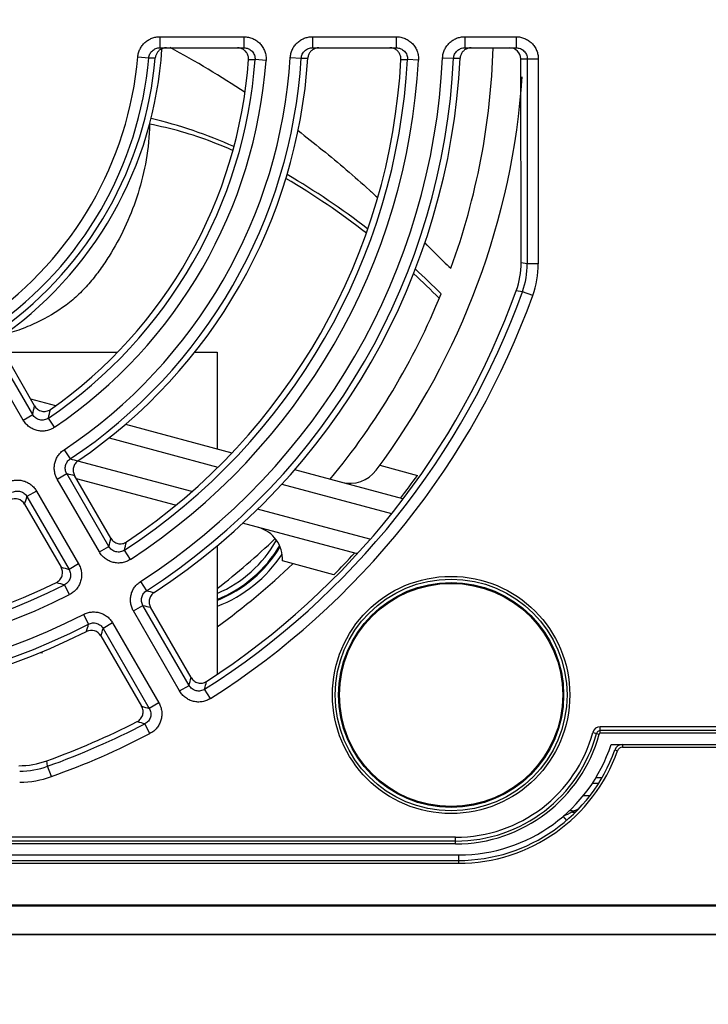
# Model space of a CAD drawing. Header units: inches. Extents: x 0 to 34, y 0 to 22.
# Tile 9 of 18: x 17.4 to 18.3, y 9.5 to 10.9. Entities that reach past the tile are written whole.
import ezdxf

# ---------------------------------------------------------------- set-up
doc = ezdxf.new("R2010")
doc.units = ezdxf.units.IN
doc.header["$LTSCALE"] = 1.87
doc.header["$MEASUREMENT"] = 0
doc.layers.get('0').update_dxf_attribs({"linetype": 'CONTINUOUS'})
doc.layers.add('DIMENSIONS', color=7, linetype='CONTINUOUS')
doc.styles.get("Standard").update_dxf_attribs({"font": 'txt', "width": 0.8})
doc.dimstyles.new('DIMSTYLE_2', dxfattribs={"dimtxt": 0.125, "dimasz": 0.18, "dimexe": 0.125, "dimexo": 0.0625, "dimgap": 0.03125, "dimtad": 0, "dimtih": 1, "dimtoh": 1, "dimdec": 3, "dimlfac": 1.333333, "dimzin": 4, "dimdsep": 46, "dimtxsty": 'STANDARD', "dimblk": '_FILLED', "dimblk1": '_FILLED', "dimblk2": '_FILLED', "dimcen": 0.09, "dimadec": 0, "dimazin": 0, "dimtp": 0.001, "dimtm": 0.001, "dimtfac": 1, "dimtdec": 3, "dimtofl": 0, "dimtmove": 0, "dimatfit": 3, "dimldrblk": '_FILLED', "dimfxl": 1, "dimtolj": 1, "dimtzin": 4, "dimarcsym": 0})

# ---------------------------------------------------------------- blocks, each defined once
blk = doc.blocks.new('*D10')
at = {"layer": 'DIMENSIONS', "color": 2, "linetype": 'CONTINUOUS'}
blk.add_line((14.6508, 10.9871), (14.6508, 8.6504), dxfattribs=at)
at = {"layer": 'DIMENSIONS', "color": 2, "linetype": 'CONTINUOUS', "insert": (14.5883, 8.5879), "char_height": 0.125, "width": 1.425, "attachment_point": 3, "rotation": 90, "line_spacing_factor": 0.9}
blk.add_mtext('9.236{\\Ftxt.shx;\\W1.000000;\\H0.125000; }[234.59]', dxfattribs=at)
blk = doc.blocks.new('_FILLED')
at = {"color": 0, "linetype": 'BYBLOCK'}
blk.add_solid([(0, 0), (-1, 0.1736), (-1, -0.1736)], dxfattribs=at)
blk = doc.blocks.new('*D11')
at = {"layer": 'DIMENSIONS', "color": 2, "linetype": 'CONTINUOUS'}
blk.add_line((13.9503, 11.151), (13.9503, 8.6504), dxfattribs=at)
at = {"layer": 'DIMENSIONS', "color": 2, "linetype": 'CONTINUOUS', "insert": (13.8878, 8.5879), "char_height": 0.125, "width": 1.525, "attachment_point": 3, "rotation": 90, "line_spacing_factor": 0.9}
blk.add_mtext('10.170{\\Ftxt.shx;\\W1.000000;\\H0.125000; }[258.32]', dxfattribs=at)
blk = doc.blocks.new('*D12')
at = {"layer": 'DIMENSIONS', "color": 2, "linetype": 'CONTINUOUS'}
blk.add_line((13.2528, 11.3933), (13.2528, 8.6504), dxfattribs=at)
at = {"layer": 'DIMENSIONS', "color": 2, "linetype": 'CONTINUOUS', "insert": (13.1903, 8.5879), "char_height": 0.125, "width": 1.525, "attachment_point": 3, "rotation": 90, "line_spacing_factor": 0.9}
blk.add_mtext('11.100{\\Ftxt.shx;\\W1.000000;\\H0.125000; }[281.94]', dxfattribs=at)

msp = doc.modelspace()

# ---------------------------------------------------------------- linework, layer by layer
at = {"color": 7, "linetype": 'CONTINUOUS'}
for p, q in [((17.59098, 10.84201), (17.70485, 10.84201)), ((17.59098, 10.84201), (17.59098, 10.82701)), ((17.70485, 10.84201), (17.70485, 10.82701)), ((17.79779, 10.84201), (17.9115, 10.84201)), ((17.79779, 10.84201), (17.79779, 10.82701)), ((17.9115, 10.84201), (17.9115, 10.82701)), ((18.00436, 10.84201), (18.07396, 10.84201)), ((18.00436, 10.84201), (18.00436, 10.82701)), ((18.07396, 10.84201), (18.07396, 10.82701)), ((17.59098, 10.82701), (17.70485, 10.82701)), ((17.79779, 10.82701), (17.9115, 10.82701)), ((18.00436, 10.82701), (18.07396, 10.82701)), ((17.56098, 10.81462), (17.57586, 10.81331)), ((17.57586, 10.81331), (17.58473, 10.81329)), ((17.71113, 10.81092), (17.71998, 10.81094)), ((17.73489, 10.80987), (17.71998, 10.81094)), ((17.76774, 10.81387), (17.78265, 10.81294)), ((17.78265, 10.81294), (17.7915, 10.81293)), ((17.9178, 10.81119), (17.92665, 10.8112)), ((17.94157, 10.81039), (17.92665, 10.8112)), ((17.97428, 10.81346), (17.9892, 10.81273)), ((17.9892, 10.81273), (17.99805, 10.81272)), ((18.0803, 10.81201), (18.10407, 10.81201)), ((18.08072, 10.53548), (18.0803, 10.81201)), ((18.08913, 10.81201), (18.08913, 10.53401)), ((18.10407, 10.81201), (18.10407, 10.53401)), ((18.08913, 10.53401), (18.08072, 10.53548)), ((18.10407, 10.53401), (18.08913, 10.53401)), ((18.08253, 10.49612), (18.07412, 10.49742)), ((18.0966, 10.49107), (18.08253, 10.49612)), ((17.40549, 10.32199), (17.34832, 10.42102)), ((17.41843, 10.32946), (17.36126, 10.42849)), ((17.42106, 10.34114), (17.37214, 10.42613)), ((17.37907, 10.41409), (17.53329, 10.41409)), ((17.63796, 10.41409), (17.66838, 10.41409)), ((17.66838, 10.41409), (17.66838, 10.28303)), ((17.41551, 10.35078), (17.44959, 10.34165)), ((17.40549, 10.32199), (17.41843, 10.32946)), ((17.44817, 10.31222), (17.43977, 10.32458)), ((17.54413, 10.31632), (17.68836, 10.27767)), ((17.52192, 10.29782), (17.6697, 10.25822)), ((17.46105, 10.2817), (17.46934, 10.26927)), ((17.63403, 10.22498), (17.47976, 10.26631)), ((17.88906, 10.26058), (17.94007, 10.24691)), ((17.45174, 10.24189), (17.46468, 10.24936)), ((17.52176, 10.15048), (17.46468, 10.24936)), ((17.52439, 10.16161), (17.4753, 10.2469)), ((17.77342, 10.25488), (17.91989, 10.21563)), ((17.50882, 10.14301), (17.45174, 10.24189)), ((17.61197, 10.20643), (17.47792, 10.24235)), ((17.75616, 10.23505), (17.90484, 10.19521)), ((17.42358, 10.22563), (17.41064, 10.21816)), ((17.42358, 10.22563), (17.48067, 10.12676)), ((17.40748, 10.20781), (17.45686, 10.12255)), ((17.41064, 10.21816), (17.46773, 10.11929)), ((17.87574, 10.16021), (17.72317, 10.20109)), ((17.85718, 10.14073), (17.70288, 10.18208)), ((17.50882, 10.14301), (17.52176, 10.15048)), ((17.55106, 10.13294), (17.54288, 10.14545)), ((17.66838, 10.15152), (17.66838, 9.9772)), ((17.85846, 10.14085), (17.85718, 10.14073)), ((17.48067, 10.12676), (17.46773, 10.11929)), ((17.82679, 10.11219), (17.75703, 10.13088)), ((17.46828, 10.08515), (17.46153, 10.09848)), ((17.5647, 10.10303), (17.5728, 10.09048)), ((17.48735, 10.05838), (17.49417, 10.04508)), ((17.55503, 10.06298), (17.56797, 10.07045)), ((17.61771, 9.95442), (17.55503, 10.06298)), ((17.63065, 9.96189), (17.56797, 10.07045)), ((17.63323, 9.97253), (17.57828, 10.06799)), ((17.52687, 10.04673), (17.51393, 10.03926)), ((17.52687, 10.04673), (17.58955, 9.93817)), ((17.51393, 10.03926), (17.57661, 9.9307)), ((17.51094, 10.02917), (17.56619, 9.93375)), ((17.42877, 10.00682), (17.43164, 10.00635)), ((17.61771, 9.95442), (17.63065, 9.96189)), ((17.65965, 9.94416), (17.65162, 9.95676)), ((17.58955, 9.93817), (17.57661, 9.9307)), ((17.57746, 9.89671), (17.57057, 9.90997)), ((18.178, 9.89826), (18.18669, 9.8959)), ((21.57783, 9.90601), (18.18814, 9.90601)), ((18.18814, 9.89701), (18.18814, 9.90601)), ((21.57258, 9.90076), (18.18814, 9.90076)), ((21.56058, 9.89701), (18.18814, 9.89701)), ((18.20283, 9.88201), (21.57401, 9.88201)), ((18.20782, 9.87451), (18.21136, 9.87319)), ((18.21843, 9.88201), (18.21843, 9.87819)), ((18.21843, 9.87819), (21.57776, 9.87819)), ((17.43871, 9.8523), (17.43757, 9.85973)), ((17.44376, 9.83824), (17.43871, 9.8523)), ((18.18221, 9.83687), (18.19041, 9.83687)), ((18.17756, 9.82951), (18.18601, 9.82951)), ((18.17388, 9.81212), (18.16469, 9.81212)), ((18.14994, 9.79201), (18.14591, 9.79201)), ((18.14994, 9.79201), (18.14994, 9.79034)), ((18.15232, 9.79118), (18.14994, 9.79034)), ((18.15468, 9.79221), (18.15232, 9.79118)), ((18.13758, 9.7843), (18.14229, 9.77882)), ((18.15461, 9.79037), (18.15526, 9.79088)), ((17.99199, 9.75601), (16.16367, 9.75601)), ((17.99199, 9.74701), (17.99199, 9.75601)), ((17.99199, 9.75076), (16.16367, 9.75076)), ((17.99199, 9.74701), (16.16367, 9.74701)), ((16.15925, 9.73201), (17.99641, 9.73201)), ((16.15997, 9.72451), (17.99569, 9.72451)), ((17.99569, 9.73201), (17.99569, 9.72069)), ((16.15997, 9.72069), (17.99569, 9.72069)), ((12.58163, 9.66414), (21.57403, 9.66414)), ((12.87783, 9.66309), (21.27783, 9.66309)), ((21.53296, 9.62378), (12.6227, 9.62378)), ((21.27783, 9.62421), (12.87783, 9.62421))]:
    msp.add_line(p, q, dxfattribs=at)
for radius in [0.16094, 0.1572, 0.15262, 0.15133]:
    msp.add_circle((17.9858, 9.94903), radius, dxfattribs=at)
for centre, radius, start, end in [((17.07783, 10.85701), 0.51673, 304.35078, 356.47595), ((17.59975, 10.81188), 0.01512, 90.00083, 108.82327), ((17.02679, 9.74962), 1.22282, 56.23536, 61.79753), ((17.69608, 10.81188), 0.01512, 71.24778, 89.99918), ((17.80655, 10.81188), 0.01512, 90.00083, 109.13098), ((17.90274, 10.81188), 0.01512, 69.39495, 89.99919), ((17.07783, 10.85701), 0.96555, 340.08145, 358.22829), ((18.01311, 10.81188), 0.01512, 90.00083, 109.30285), ((17.07783, 10.85701), 0.48501, 305.14134, 354.98611), ((17.07783, 10.85701), 0.49995, 305.14134, 354.98611), ((17.07783, 10.85701), 0.6438, 304.20771, 355.89651), ((17.07783, 10.85701), 0.65874, 304.20771, 355.89651), ((17.07783, 10.85701), 0.69126, 303.66847, 356.42235), ((17.07783, 10.85701), 0.7062, 303.66847, 356.42235), ((17.07783, 10.85701), 0.85005, 303.16728, 356.91111), ((17.07783, 10.85701), 0.86499, 303.16728, 356.91111), ((17.07783, 10.85701), 0.89751, 302.85184, 357.21873), ((17.07783, 10.85701), 0.91245, 302.85184, 357.21873), ((17.07783, 10.85701), 1.00689, 323.21248, 356.06011), ((17.44477, 10.14953), 0.59666, 65.60808, 77.0048), ((17.25912, 9.79385), 0.9926, 51.95183, 59.57326), ((17.26315, 9.79547), 0.99455, 52.20634, 59.80658), ((16.08943, 8.69597), 2.63567, 44.30861, 45.09162), ((17.1487, 9.66708), 1.16657, 45.09252, 47.46255), ((18.04302, 10.60311), 0.09449, 224.34717, 232.58768), ((17.96868, 10.5353), 0.11204, 340.23857, 0.09071), ((17.97718, 10.53399), 0.11195, 340.23122, 0.01083), ((17.97707, 10.53401), 0.12701, 340.24147, 0.00057), ((17.15271, 9.67759), 1.15018, 44.73729, 47.12999), ((17.07783, 10.85701), 1.06755, 302.51235, 340.24204), ((17.07783, 10.85701), 1.08249, 302.51235, 340.24204), ((17.07783, 10.85701), 0.96555, 320.42133, 337.87195), ((15.75844, 10.70955), 1.70295, 347.10353, 347.5061), ((15.72988, 10.73719), 1.75897, 346.43322, 346.82767), ((17.95914, 12.26894), 2.05879, 256.23668, 256.53828), ((17.9495, 12.32205), 2.12864, 256.83484, 257.12824), ((17.84874, 10.28055), 0.04429, 255, 323.21248), ((17.07783, 10.85701), 1.05626, 322.65482, 324.71807), ((17.39455, 10.20033), 0.01494, 30.04325, 115.77832), ((15.37892, 10.83291), 2.12269, 342.87354, 343.16556), ((17.71282, 10.13356), 0.04429, 356.53696, 75), ((15.29828, 10.68087), 2.28587, 346.58347, 346.87013), ((15.26801, 10.70941), 2.34373, 346.07645, 346.35843), ((17.07783, 10.85701), 0.96555, 307.7302, 313.90745), ((17.60208, 10.24201), 0.16888, 293.22985, 330.51945), ((17.60208, 10.24201), 0.17638, 292.18712, 329.23883), ((17.60208, 10.24201), 0.1776, 292.03537, 328.88692), ((17.60208, 10.24201), 0.1851, 291.14292, 326.57255), ((17.07783, 10.85701), 1.05626, 315.15893, 317.35124), ((17.07783, 10.85701), 1.00689, 305.92437, 313.53389), ((18.11863, 12.30506), 2.28063, 253.13174, 253.41686), ((17.07783, 10.85701), 0.85005, 243.16728, 296.83272), ((18.10907, 12.34545), 2.33841, 253.64429, 253.92387), ((17.07783, 10.85701), 0.86499, 243.16728, 296.83272), ((18.21367, 12.65357), 2.64199, 255.9617, 256.19082), ((17.07783, 10.85701), 0.89751, 242.85184, 297.14816), ((18.20409, 12.70514), 2.71039, 256.42627, 256.65042), ((17.07783, 10.85701), 0.91245, 242.85184, 297.14816), ((14.95945, 10.77006), 2.63636, 343.81133, 344.03854), ((17.498, 10.02169), 0.01494, 30.04077, 116.7341), ((14.91963, 10.80408), 2.70469, 343.35107, 343.57397), ((14.81274, 10.65111), 2.90097, 346.25608, 346.47218), ((14.7814, 10.68023), 2.95999, 345.85278, 346.06594), ((18.38725, 12.71082), 2.8959, 253.52933, 253.74411), ((18.37773, 12.75246), 2.95487, 253.93624, 254.14741), ((17.07783, 10.85701), 1.06755, 289.75796, 297.48765), ((17.99199, 9.94876), 0.19275, 270, 344.81167), ((18.18814, 9.89551), 0.0105, 90, 164.81167), ((18.18814, 9.89551), 0.00525, 90, 164.81167), ((17.07783, 10.85701), 1.08249, 289.75796, 297.48765), ((17.99199, 9.94876), 0.198, 270, 344.81167), ((17.99199, 9.94876), 0.20175, 270, 344.81167), ((18.18814, 9.89551), 0.0015, 90, 164.81167), ((17.99569, 9.94951), 0.225, 270, 340.52878), ((17.99569, 9.94944), 0.22875, 270, 340.52878), ((17.99641, 9.94903), 0.21703, 270, 342.01046), ((18.21843, 9.87076), 0.01125, 90, 160.52878), ((18.21843, 9.87069), 0.0075, 90, 160.52878), ((17.39954, 9.96497), 0.1119, 269.99965, 289.86646), ((17.40085, 9.95765), 0.11195, 269.98917, 289.76878), ((17.40083, 9.95777), 0.12701, 269.99943, 289.75853), ((18.14994, 9.80701), 0.015, 270, 317.26789), ((18.1435, 9.8149), 0.02529, 296.21652, 296.8162), ((18.14632, 9.81036), 0.01994, 309.95536, 317.25107), ((18.04878, 9.99161), 0.22527, 293.43091, 296.68623)]:
    msp.add_arc(centre, radius, start, end, dxfattribs=at)
for centre, major_axis, ratio, start_param, end_param in [((18.06524, 10.81201), (0.01479, -0.00284), 0.9959025, 6.4737276, 8.0445239), ((17.07783, 10.85778), (0, 0.50885), 0.9999988, -2.5146923, -1.6583467), ((17.07783, 10.85604), (0, 0.6349), 0.9999988, -2.5296163, -1.6419144), ((17.07783, 10.8581), (0, 0.7151), 0.9999988, -2.5445318, -1.6340055), ((17.07783, 10.85572), (0, 0.84115), 0.9999988, -2.5518574, -1.6237595), ((17.07783, 10.85841), (0, 0.92135), 0.9999988, -2.5611946, -1.6204055), ((17.07783, 10.85539), (0, 1.05865), 0.9999988, -2.5657715, -1.9157334), ((17.07783, 10.85572), (0, 0.84115), 0.9999988, -3.6006884, -2.682497), ((17.07783, 10.85841), (0, 0.92135), 0.9999988, -3.60695, -2.6762353), ((17.07783, 10.85539), (0, 1.05865), 0.9999988, -2.79488, -2.6686062)]:
    msp.add_ellipse(centre, major_axis=major_axis, ratio=ratio, start_param=start_param, end_param=end_param, dxfattribs=at)
for points, knots in [([(17.56098, 10.81462), (17.56114, 10.81647), (17.56181, 10.82014), (17.56382, 10.82537), (17.56676, 10.83013), (17.57054, 10.83427), (17.575, 10.83764), (17.58002, 10.84013), (17.5854, 10.84166), (17.58912, 10.84201), (17.59098, 10.84201)], [0, 0, 0, 0, 0.1250034, 0.2499947, 0.374992, 0.499988, 0.6249848, 0.7499841, 0.8749845, 1, 1, 1, 1]), ([(17.70485, 10.84201), (17.7069, 10.84201), (17.71102, 10.84158), (17.71693, 10.83971), (17.72234, 10.83668), (17.72702, 10.83262), (17.73077, 10.82768), (17.73344, 10.82208), (17.7349, 10.81605), (17.73503, 10.81191), (17.73489, 10.80987)], [0, 0, 0, 0, 0.1250049, 0.2500007, 0.3749991, 0.4999959, 0.6249924, 0.7499899, 0.874989, 1, 1, 1, 1]), ([(17.76774, 10.81387), (17.76785, 10.81575), (17.76845, 10.81951), (17.77039, 10.82486), (17.77329, 10.82976), (17.77707, 10.83402), (17.78158, 10.8375), (17.78666, 10.84007), (17.79212, 10.84165), (17.79591, 10.84201), (17.79779, 10.84201)], [0, 0, 0, 0, 0.1250032, 0.249995, 0.3749928, 0.4999892, 0.6249865, 0.7499866, 0.8749866, 1, 1, 1, 1]), ([(17.9115, 10.84201), (17.91353, 10.84201), (17.9176, 10.84159), (17.92345, 10.83976), (17.92882, 10.83679), (17.93348, 10.83281), (17.93724, 10.82796), (17.93995, 10.82245), (17.94148, 10.81651), (17.94168, 10.81242), (17.94157, 10.81039)], [0, 0, 0, 0, 0.1250042, 0.2499997, 0.3749977, 0.4999941, 0.6249904, 0.7499876, 0.8749873, 1, 1, 1, 1]), ([(17.97428, 10.81346), (17.97437, 10.81536), (17.97492, 10.81915), (17.97681, 10.82458), (17.9797, 10.82955), (17.98348, 10.83388), (17.98801, 10.83741), (17.99312, 10.84003), (17.99863, 10.84164), (18.00245, 10.84201), (18.00436, 10.84201)], [0, 0, 0, 0, 0.125003, 0.2499951, 0.3749933, 0.49999, 0.6249876, 0.7499881, 0.8749877, 1, 1, 1, 1]), ([(18.07396, 10.84201), (18.07592, 10.84201), (18.07986, 10.84162), (18.08554, 10.83991), (18.09078, 10.83713), (18.09537, 10.83338), (18.09915, 10.8288), (18.10195, 10.82358), (18.10368, 10.81791), (18.10407, 10.81397), (18.10407, 10.81201)], [0, 0, 0, 0, 0.1250057, 0.2500034, 0.3750037, 0.5000026, 0.6250012, 0.7500007, 0.8749978, 1, 1, 1, 1]), ([(17.57586, 10.81331), (17.57595, 10.81424), (17.57629, 10.81609), (17.57731, 10.81871), (17.5788, 10.8211), (17.58071, 10.82316), (17.58296, 10.82484), (17.58548, 10.82608), (17.58818, 10.82684), (17.59005, 10.82701), (17.59098, 10.82701)], [0, 0, 0, 0, 0.1252337, 0.2504096, 0.3755229, 0.5005528, 0.6254994, 0.7503741, 0.8751949, 1, 1, 1, 1]), ([(17.59487, 10.8262), (17.59351, 10.82573), (17.5909, 10.8244), (17.58772, 10.82138), (17.58553, 10.81758), (17.58486, 10.81473), (17.58473, 10.81329)], [0, 0, 0, 0, 0.2500204, 0.5000321, 0.7500188, 1, 1, 1, 1]), ([(17.71113, 10.81092), (17.71118, 10.81174), (17.71117, 10.81339), (17.71073, 10.81583), (17.7099, 10.81817), (17.7087, 10.82033), (17.70716, 10.82228), (17.70532, 10.82394), (17.70324, 10.82528), (17.70172, 10.82594), (17.70094, 10.8262)], [0, 0, 0, 0, 0.1249908, 0.2499834, 0.3749761, 0.4999737, 0.6249776, 0.7499846, 0.8749918, 1, 1, 1, 1]), ([(17.70485, 10.82701), (17.70588, 10.82701), (17.70794, 10.8268), (17.7109, 10.82587), (17.71362, 10.82437), (17.71599, 10.82234), (17.71789, 10.81988), (17.71924, 10.81707), (17.71999, 10.81405), (17.72006, 10.81197), (17.71998, 10.81094)], [0, 0, 0, 0, 0.1247741, 0.2495753, 0.3744449, 0.4993989, 0.6244453, 0.7495764, 0.8747693, 1, 1, 1, 1]), ([(17.78265, 10.81294), (17.78271, 10.81388), (17.78301, 10.81577), (17.784, 10.81846), (17.78547, 10.82091), (17.78738, 10.82304), (17.78965, 10.82477), (17.79221, 10.82605), (17.79495, 10.82683), (17.79685, 10.82701), (17.79779, 10.82701)], [0, 0, 0, 0, 0.1252321, 0.25041, 0.3755264, 0.5005589, 0.625507, 0.7503817, 0.8751999, 1, 1, 1, 1]), ([(17.8016, 10.82617), (17.80021, 10.82569), (17.79757, 10.82432), (17.79438, 10.8212), (17.79222, 10.8173), (17.79159, 10.81439), (17.7915, 10.81293)], [0, 0, 0, 0, 0.2500208, 0.5000328, 0.750019, 1, 1, 1, 1]), ([(17.9178, 10.81119), (17.91784, 10.81198), (17.9178, 10.81357), (17.91722, 10.81668), (17.91557, 10.82035), (17.91287, 10.82331), (17.91024, 10.82509), (17.9088, 10.82576), (17.90806, 10.82604)], [0, 0, 0, 0, 0.1251789, 0.2503782, 0.4999709, 0.7495946, 0.8747981, 1, 1, 1, 1]), ([(17.9115, 10.82701), (17.91251, 10.82701), (17.91455, 10.8268), (17.91749, 10.8259), (17.92019, 10.82442), (17.92254, 10.82244), (17.92445, 10.82002), (17.92582, 10.81726), (17.9266, 10.81428), (17.9267, 10.81222), (17.92665, 10.8112)], [0, 0, 0, 0, 0.1247761, 0.2495788, 0.3744485, 0.4994012, 0.6244453, 0.7495738, 0.8747662, 1, 1, 1, 1]), ([(17.9892, 10.81273), (17.98925, 10.81369), (17.98953, 10.8156), (17.99049, 10.81832), (17.99196, 10.82081), (17.99387, 10.82297), (17.99615, 10.82473), (17.99872, 10.82603), (18.00149, 10.82683), (18.0034, 10.82701), (18.00436, 10.82701)], [0, 0, 0, 0, 0.1252312, 0.2504101, 0.3755283, 0.5005624, 0.6255114, 0.7503861, 0.8752027, 1, 1, 1, 1]), ([(18.00811, 10.82616), (18.00671, 10.82567), (18.00405, 10.82427), (18.00085, 10.82111), (17.99871, 10.81715), (17.99812, 10.8142), (17.99805, 10.81272)], [0, 0, 0, 0, 0.250021, 0.5000332, 0.7500191, 1, 1, 1, 1]), ([(18.07396, 10.82701), (18.07494, 10.82701), (18.07692, 10.82681), (18.07976, 10.82597), (18.0824, 10.82459), (18.08472, 10.82272), (18.08663, 10.82044), (18.08805, 10.81782), (18.08893, 10.81497), (18.08913, 10.81299), (18.08913, 10.81201)], [0, 0, 0, 0, 0.1247853, 0.2495955, 0.374469, 0.4994215, 0.6244621, 0.7495867, 0.8747731, 1, 1, 1, 1]), ([(17.57697, 10.72334), (17.5767, 10.70716), (17.57338, 10.67544), (17.56245, 10.62989), (17.54634, 10.58762), (17.52903, 10.55505), (17.51319, 10.53063), (17.50015, 10.51296), (17.48532, 10.49632), (17.46251, 10.47583), (17.43546, 10.45904), (17.4055, 10.44587), (17.38926, 10.44056), (17.38082, 10.43842)], [0, 0, 0, 0, 0.1310505, 0.2570601, 0.3784515, 0.4963736, 0.5549775, 0.6141149, 0.6740667, 0.7350902, 0.8620042, 0.9295133, 1, 1, 1, 1]), ([(17.68992, 10.68766), (17.68076, 10.69176), (17.64424, 10.70692), (17.60597, 10.71793), (17.57697, 10.72334)], [0, 0, 0, 0, 0.2538473, 1, 1, 1, 1]), ([(17.77827, 10.71468), (17.78943, 10.70612), (17.82283, 10.6797), (17.85845, 10.64904), (17.88252, 10.62719), (17.88624, 10.62378)], [0, 0, 0, 0, 0.2921067, 0.8895808, 1, 1, 1, 1]), ([(17.42106, 10.34114), (17.42157, 10.34024), (17.42279, 10.33856), (17.42509, 10.33646), (17.42778, 10.33488), (17.43074, 10.33389), (17.43383, 10.33353), (17.43694, 10.33382), (17.43991, 10.33475), (17.44173, 10.33577), (17.44257, 10.33636)], [0, 0, 0, 0, 0.1249981, 0.2499874, 0.3749852, 0.4999886, 0.624994, 0.7499974, 0.8749942, 1, 1, 1, 1]), ([(17.43977, 10.32458), (17.43893, 10.324), (17.43712, 10.323), (17.43416, 10.32209), (17.43107, 10.32181), (17.42799, 10.32218), (17.42506, 10.32318), (17.4224, 10.32478), (17.42013, 10.32689), (17.41893, 10.32857), (17.41843, 10.32946)], [0, 0, 0, 0, 0.1247774, 0.2497252, 0.3748199, 0.4999933, 0.6251671, 0.7502629, 0.8752151, 1, 1, 1, 1]), ([(17.44817, 10.31222), (17.44648, 10.31107), (17.44285, 10.30911), (17.43694, 10.30734), (17.43078, 10.30682), (17.42465, 10.30757), (17.4188, 10.30956), (17.41348, 10.31271), (17.40892, 10.31688), (17.40651, 10.32022), (17.40549, 10.32199)], [0, 0, 0, 0, 0.1250065, 0.2500011, 0.3749981, 0.4999933, 0.6249889, 0.7499869, 0.8749857, 1, 1, 1, 1]), ([(17.45174, 10.24189), (17.4508, 10.24351), (17.44923, 10.24694), (17.44787, 10.25243), (17.44757, 10.25808), (17.44833, 10.26368), (17.45013, 10.26904), (17.45291, 10.27397), (17.45656, 10.27829), (17.45949, 10.28066), (17.46105, 10.2817)], [0, 0, 0, 0, 0.125004, 0.2499972, 0.3749945, 0.4999898, 0.6249858, 0.7499858, 0.8749874, 1, 1, 1, 1]), ([(17.46468, 10.24936), (17.4642, 10.25017), (17.4634, 10.25188), (17.46271, 10.25462), (17.46254, 10.25746), (17.46292, 10.26027), (17.46383, 10.26296), (17.46523, 10.26542), (17.46707, 10.26757), (17.46855, 10.26875), (17.46934, 10.26927)], [0, 0, 0, 0, 0.1248276, 0.2497869, 0.3748594, 0.4999897, 0.6251206, 0.750196, 0.8751639, 1, 1, 1, 1]), ([(17.47987, 10.26671), (17.4791, 10.26619), (17.47765, 10.265), (17.47586, 10.26284), (17.47449, 10.26039), (17.4736, 10.25773), (17.47323, 10.25494), (17.47338, 10.25214), (17.47406, 10.24941), (17.47483, 10.24771), (17.4753, 10.2469)], [0, 0, 0, 0, 0.1250117, 0.2500115, 0.3750127, 0.5000124, 0.6250102, 0.7500061, 0.8749978, 1, 1, 1, 1]), ([(17.38445, 10.23747), (17.38612, 10.2383), (17.38965, 10.23966), (17.39521, 10.24066), (17.40087, 10.2406), (17.40641, 10.23948), (17.41165, 10.23734), (17.41639, 10.23425), (17.42046, 10.23033), (17.42265, 10.22725), (17.42358, 10.22563)], [0, 0, 0, 0, 0.1250062, 0.2499995, 0.3749975, 0.499993, 0.6249888, 0.7499875, 0.8749866, 1, 1, 1, 1]), ([(17.39107, 10.22408), (17.39191, 10.2245), (17.39367, 10.22519), (17.39646, 10.22571), (17.39929, 10.2257), (17.40207, 10.22514), (17.4047, 10.22406), (17.40707, 10.2225), (17.4091, 10.22052), (17.41018, 10.21898), (17.41064, 10.21816)], [0, 0, 0, 0, 0.1248297, 0.2497891, 0.3748623, 0.4999928, 0.6251236, 0.7501975, 0.875163, 1, 1, 1, 1]), ([(17.52439, 10.16161), (17.5249, 10.16073), (17.5261, 10.15907), (17.52836, 10.15699), (17.531, 10.15541), (17.5339, 10.1544), (17.53695, 10.15402), (17.54002, 10.15426), (17.54297, 10.15512), (17.54478, 10.15608), (17.54563, 10.15665)], [0, 0, 0, 0, 0.124998, 0.2499877, 0.3749856, 0.4999887, 0.624994, 0.7499973, 0.8749943, 1, 1, 1, 1]), ([(17.55106, 10.13294), (17.54936, 10.13183), (17.54574, 10.12996), (17.53987, 10.1283), (17.53377, 10.12786), (17.52772, 10.12866), (17.52195, 10.13068), (17.51671, 10.13382), (17.51222, 10.13795), (17.50983, 10.14126), (17.50882, 10.14301)], [0, 0, 0, 0, 0.1250066, 0.2500006, 0.3749973, 0.4999922, 0.6249875, 0.749985, 0.8749839, 1, 1, 1, 1]), ([(17.54288, 10.14545), (17.54204, 10.14489), (17.54023, 10.14393), (17.53729, 10.14307), (17.53424, 10.14283), (17.53119, 10.14323), (17.5283, 10.14425), (17.52568, 10.14584), (17.52344, 10.14793), (17.52226, 10.1496), (17.52176, 10.15048)], [0, 0, 0, 0, 0.1247853, 0.2497344, 0.3748255, 0.4999921, 0.6251592, 0.7502512, 0.8752055, 1, 1, 1, 1]), ([(17.48067, 10.12676), (17.48168, 10.12501), (17.48335, 10.12129), (17.48469, 10.11533), (17.48479, 10.10922), (17.48365, 10.10322), (17.48132, 10.09757), (17.47789, 10.09252), (17.47352, 10.08826), (17.47008, 10.08606), (17.46828, 10.08515)], [0, 0, 0, 0, 0.1250041, 0.2499983, 0.3749943, 0.499989, 0.6249846, 0.7499826, 0.8749842, 1, 1, 1, 1]), ([(17.45058, 10.10167), (17.45149, 10.10212), (17.45322, 10.10321), (17.45544, 10.10534), (17.45718, 10.10787), (17.45836, 10.11071), (17.45893, 10.11373), (17.45888, 10.1168), (17.45821, 10.1198), (17.45737, 10.12167), (17.45686, 10.12255)], [0, 0, 0, 0, 0.1250132, 0.2500116, 0.3750116, 0.5000109, 0.625008, 0.7500032, 0.8749948, 1, 1, 1, 1]), ([(17.46773, 10.11929), (17.46824, 10.11841), (17.4691, 10.11656), (17.46979, 10.11358), (17.46986, 10.11051), (17.46929, 10.10749), (17.46812, 10.10466), (17.46638, 10.10213), (17.46417, 10.10002), (17.46244, 10.09893), (17.46153, 10.09848)], [0, 0, 0, 0, 0.1247826, 0.2497318, 0.3748223, 0.4999887, 0.625156, 0.7502485, 0.8752055, 1, 1, 1, 1]), ([(17.55503, 10.06298), (17.55408, 10.06462), (17.5525, 10.06809), (17.55114, 10.07363), (17.55086, 10.07933), (17.55167, 10.08499), (17.55353, 10.09038), (17.55638, 10.09533), (17.56012, 10.09965), (17.56311, 10.10201), (17.5647, 10.10303)], [0, 0, 0, 0, 0.1250047, 0.2499981, 0.3749958, 0.4999913, 0.6249875, 0.7499878, 0.8749887, 1, 1, 1, 1]), ([(17.56797, 10.07045), (17.56749, 10.07127), (17.56668, 10.073), (17.56598, 10.07577), (17.56583, 10.07863), (17.56623, 10.08147), (17.56717, 10.08418), (17.56861, 10.08665), (17.5705, 10.0888), (17.572, 10.08997), (17.5728, 10.09048)], [0, 0, 0, 0, 0.1248233, 0.2497817, 0.3748567, 0.4999911, 0.6251264, 0.7502041, 0.8751702, 1, 1, 1, 1]), ([(17.58306, 10.08794), (17.58227, 10.08742), (17.58079, 10.08624), (17.57894, 10.08408), (17.57753, 10.08162), (17.57661, 10.07893), (17.57621, 10.07612), (17.57635, 10.07328), (17.57702, 10.07053), (17.57781, 10.0688), (17.57828, 10.06799)], [0, 0, 0, 0, 0.125012, 0.2500118, 0.3750132, 0.5000129, 0.6250106, 0.7500064, 0.8749978, 1, 1, 1, 1]), ([(17.48735, 10.05838), (17.48904, 10.05924), (17.49258, 10.06065), (17.49818, 10.06173), (17.50389, 10.06173), (17.5095, 10.06064), (17.5148, 10.05851), (17.51959, 10.05542), (17.52372, 10.05147), (17.52593, 10.04837), (17.52687, 10.04673)], [0, 0, 0, 0, 0.1250061, 0.2499998, 0.3749981, 0.4999938, 0.6249899, 0.749989, 0.8749878, 1, 1, 1, 1]), ([(17.49417, 10.04508), (17.49501, 10.04552), (17.49678, 10.04624), (17.49958, 10.0468), (17.50245, 10.04681), (17.50526, 10.04627), (17.50792, 10.0452), (17.51032, 10.04364), (17.51237, 10.04164), (17.51346, 10.04008), (17.51393, 10.03926)], [0, 0, 0, 0, 0.1248247, 0.2497833, 0.3748589, 0.4999936, 0.6251287, 0.7502051, 0.8751691, 1, 1, 1, 1]), ([(17.63323, 9.97253), (17.63373, 9.97165), (17.63492, 9.97), (17.63715, 9.96793), (17.63976, 9.96636), (17.64264, 9.96534), (17.64566, 9.96493), (17.6487, 9.96515), (17.65163, 9.96597), (17.65344, 9.9669), (17.65429, 9.96745)], [0, 0, 0, 0, 0.1249968, 0.2499871, 0.3749851, 0.4999888, 0.6249947, 0.7499981, 0.8749954, 1, 1, 1, 1]), ([(17.65965, 9.94416), (17.65796, 9.94308), (17.65434, 9.94126), (17.64849, 9.93967), (17.64244, 9.93928), (17.63643, 9.94011), (17.63072, 9.94214), (17.62553, 9.94528), (17.62107, 9.9494), (17.61871, 9.95268), (17.61771, 9.95442)], [0, 0, 0, 0, 0.1250066, 0.2500004, 0.3749968, 0.4999915, 0.6249866, 0.7499839, 0.8749829, 1, 1, 1, 1]), ([(17.65162, 9.95676), (17.65077, 9.95622), (17.64897, 9.95529), (17.64605, 9.95447), (17.64301, 9.95425), (17.63999, 9.95467), (17.63712, 9.95569), (17.63453, 9.95728), (17.63231, 9.95936), (17.63114, 9.96102), (17.63065, 9.96189)], [0, 0, 0, 0, 0.1247901, 0.2497401, 0.3748289, 0.4999915, 0.6251544, 0.750244, 0.8751996, 1, 1, 1, 1]), ([(17.58955, 9.93817), (17.59055, 9.93643), (17.59222, 9.93274), (17.59355, 9.92682), (17.59368, 9.92076), (17.59258, 9.9148), (17.5903, 9.90917), (17.58694, 9.90413), (17.58263, 9.89986), (17.57924, 9.89764), (17.57746, 9.89671)], [0, 0, 0, 0, 0.1250036, 0.2499975, 0.3749934, 0.4999878, 0.6249832, 0.749981, 0.874983, 1, 1, 1, 1]), ([(17.56009, 9.91296), (17.56099, 9.91342), (17.5627, 9.91453), (17.56487, 9.91666), (17.56657, 9.91919), (17.56772, 9.92202), (17.56827, 9.92501), (17.56821, 9.92806), (17.56754, 9.93103), (17.5667, 9.93288), (17.56619, 9.93375)], [0, 0, 0, 0, 0.1250119, 0.2500106, 0.3750107, 0.5000106, 0.6250086, 0.7500038, 0.8749959, 1, 1, 1, 1]), ([(17.57661, 9.9307), (17.57712, 9.92983), (17.57797, 9.92799), (17.57866, 9.92503), (17.57874, 9.92199), (17.5782, 9.91899), (17.57705, 9.91617), (17.57534, 9.91365), (17.57317, 9.91152), (17.57146, 9.91043), (17.57057, 9.90997)], [0, 0, 0, 0, 0.1247869, 0.2497371, 0.3748252, 0.4999875, 0.6251507, 0.7502408, 0.8751996, 1, 1, 1, 1]), ([(18.15913, 9.79508), (18.15848, 9.79454), (18.15712, 9.79354), (18.15566, 9.7927), (18.15491, 9.79233)], [0, 0, 0, 0, 0.5007065, 1, 1, 1, 1]), ([(18.14994, 9.79034), (18.15037, 9.79017), (18.1512, 9.78992), (18.15246, 9.78978), (18.15361, 9.78991), (18.15431, 9.79019), (18.15461, 9.79037)], [0, 0, 0, 0, 0.2816764, 0.5414711, 0.7794863, 1, 1, 1, 1])]:
    msp.add_open_spline(points, degree=3, knots=knots, dxfattribs=at)
msp.add_open_spline([(17.91989, 10.21563), (17.92018, 10.21556), (17.92043, 10.21528), (17.92051, 10.21499)], degree=3, dxfattribs=at)

# ---------------------------------------------------------------- dimensions: what is measured, and where the dimension line sits
at = {"layer": 'DIMENSIONS', "color": 2, "linetype": 'CONTINUOUS'}
for feature_location, offset, origin, picture, middle in [((13.25283, 11.39325), (0, -2.74288), (21.57783, 11.45575), '*D12', (13.25283, 7.82537)), ((13.95033, 11.15104), (0, -2.50068), (21.57783, 11.21354), '*D11', (13.95033, 7.82537)), ((14.65083, 10.98707), (0, -2.3367), (21.57783, 11.04957), '*D10', (14.65083, 7.87537))]:
    dim = msp.add_ordinate_dim(feature_location=feature_location, offset=offset, dtype=1, origin=origin, dimstyle='DIMSTYLE_2', dxfattribs=at)
    dim.commit()
    dim.dimension.update_dxf_attribs({"geometry": picture, "text_midpoint": middle})

doc.saveas('drawing.dxf')
